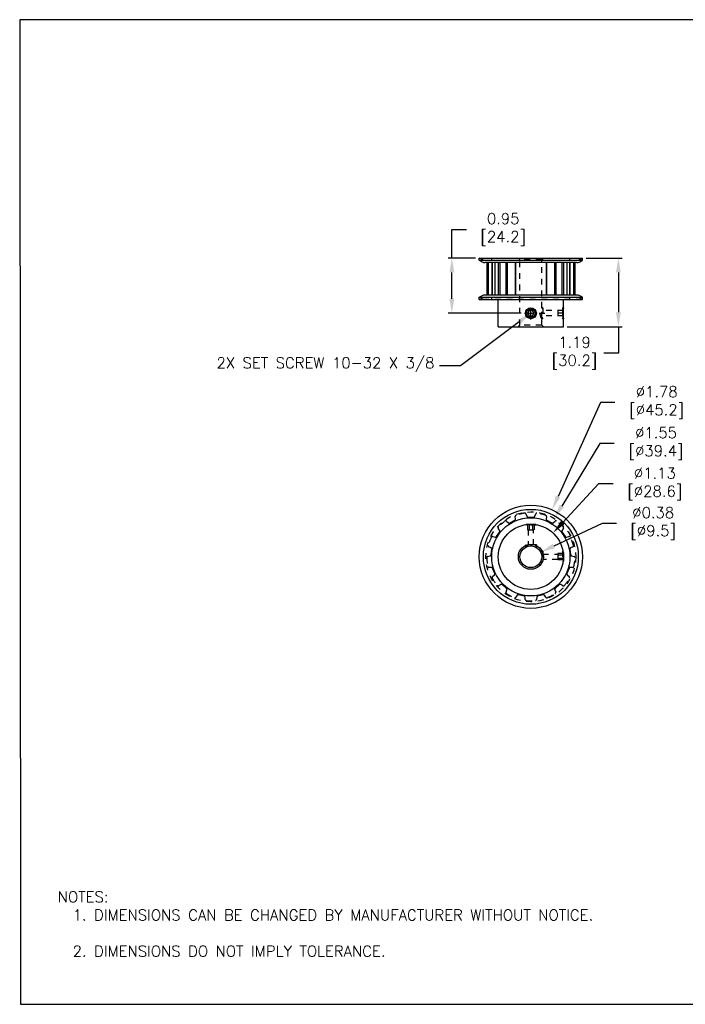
# Model space of a CAD drawing. Extents: x 909.4 to 931.4, y -8.5 to 8.5.
import ezdxf
from ezdxf import colors
from ezdxf.entities.mleader import LeaderData, LeaderLine
from ezdxf.math import Vec2, Vec3

# ---------------------------------------------------------------- set-up
doc = ezdxf.new("R2010")
doc.units = 0
doc.header["$LTSCALE"] = 4
doc.header["$MEASUREMENT"] = 0
doc.linetypes.add('CENTER2', pattern=[1.125, 0.75, -0.125, 0.125, -0.125])
doc.linetypes.add('HIDDEN2', pattern=[0.1875, 0.125, -0.0625])
doc.layers.get('0').update_dxf_attribs({"linetype": 'CONTINUOUS'})
doc.layers.get('DEFPOINTS').update_dxf_attribs({"linetype": 'CONTINUOUS'})
for name, color, linetype in [('CENTER', 40, 'CENTER2'), ('DIMENSIONS', 140, 'CONTINUOUS'), ('DIMENSIONS @ 1', 140, 'CONTINUOUS'), ('HIDDEN', 102, 'HIDDEN2'), ('TEXT', 140, 'CONTINUOUS')]:
    doc.layers.add(name, color=color, linetype=linetype)
doc.styles.get("Standard").update_dxf_attribs({"font": 'romans.shx'})
doc.dimstyles.get("Standard").update_dxf_attribs({"dimtxt": 0.1875, "dimasz": 0.25, "dimexe": 0.0625, "dimexo": 0.0625, "dimgap": 0.0625, "dimtad": 0, "dimtih": 1, "dimtoh": 1, "dimzin": 0, "dimdsep": 46, "dimtxsty": 'Standard', "dimcen": 0, "dimadec": 0, "dimazin": 0, "dimtfac": 1, "dimtofl": 0, "dimtmove": 0, "dimatfit": 3, "dimfxl": 0, "dimtolj": 1, "dimtzin": 0, "dimarcsym": 0})

# ---------------------------------------------------------------- blocks, each defined once
blk = doc.blocks.new('*D3')
at = {"layer": 'DEFPOINTS', "color": 0, "ltscale": 0.05}
for p in [(918.4002199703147, -0.7279069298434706), (918.06053086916, -0.8867663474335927)]:
    blk.add_point(p, dxfattribs=at)
at = {"layer": 'DIMENSIONS', "color": 0, "lineweight": -2, "ltscale": 0.05}
for p, q in [((919.4608704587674, -0.2318818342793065), (918.626679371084, -0.6220006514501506)), ((919.7108704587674, -0.2318818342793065), (919.4608704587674, -0.2318818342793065))]:
    blk.add_line(p, q, dxfattribs=at)
at = {"layer": 'DIMENSIONS', "color": 0, "ltscale": 0.05}
blk.add_solid([(918.6090283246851, -0.5842574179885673), (918.6443304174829, -0.6597438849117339), (918.4002199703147, -0.7279069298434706)], dxfattribs=at)
at = {"layer": 'DIMENSIONS', "color": 0, "ltscale": 0.05, "insert": (920.2778347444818, -0.2318818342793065), "char_height": 0.1875, "attachment_point": 5}
blk.add_mtext('\\A1; ∅0.38\\P [∅9.5]', dxfattribs=at)
blk = doc.blocks.new('*D8')
at = {"layer": 'DEFPOINTS', "color": 0, "ltscale": 0.05}
for p in [(919.1208754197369, 4.351565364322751), (918.7928754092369, 3.163565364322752), (919.7410535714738, 3.163565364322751)]:
    blk.add_point(p, dxfattribs=at)
at = {"layer": 'DIMENSIONS', "color": 0, "lineweight": -2, "ltscale": 0.05}
for p, q in [((919.1833754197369, 4.351565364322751), (919.8035535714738, 4.351565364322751)), ((919.7410535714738, 4.101565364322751), (919.7410535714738, 3.413565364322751)), ((918.8553754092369, 3.163565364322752), (919.8035535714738, 3.163565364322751)), ((919.7410535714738, 3.163565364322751), (919.7410535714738, 2.70836119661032)), ((919.7410535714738, 2.70836119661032), (919.4910535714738, 2.70836119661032))]:
    blk.add_line(p, q, dxfattribs=at)
at = {"layer": 'DIMENSIONS', "color": 0, "ltscale": 0.05}
for points in [[(919.6993869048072, 4.101565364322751), (919.7827202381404, 4.101565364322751), (919.7410535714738, 4.351565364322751)], [(919.6993869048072, 3.413565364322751), (919.7827202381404, 3.413565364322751), (919.7410535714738, 3.163565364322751)]]:
    blk.add_solid(points, dxfattribs=at)
at = {"layer": 'DIMENSIONS', "color": 0, "ltscale": 0.05, "insert": (918.9196250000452, 2.708361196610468), "char_height": 0.1875, "attachment_point": 5}
blk.add_mtext('\\A1; 1.19\\P [30.2]', dxfattribs=at)
blk = doc.blocks.new('*D7')
at = {"layer": 'DEFPOINTS', "color": 0, "ltscale": 0.05}
for p in [(916.8673932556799, 4.351565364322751), (917.3398754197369, 4.351565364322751), (918.1233754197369, 3.398065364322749)]:
    blk.add_point(p, dxfattribs=at)
at = {"layer": 'DIMENSIONS', "color": 0, "lineweight": -2, "ltscale": 0.05}
for p, q in [((916.8673932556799, 4.351565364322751), (916.8673932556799, 4.844476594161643)), ((916.8673932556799, 4.844476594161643), (917.1173932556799, 4.844476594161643)), ((917.2773754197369, 4.351565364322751), (916.8048932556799, 4.351565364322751)), ((916.8673932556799, 3.648065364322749), (916.8673932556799, 4.101565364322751)), ((918.0608754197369, 3.398065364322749), (916.8048932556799, 3.398065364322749))]:
    blk.add_line(p, q, dxfattribs=at)
at = {"layer": 'DIMENSIONS', "color": 0, "ltscale": 0.05}
for points in [[(916.8257265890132, 4.101565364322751), (916.9090599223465, 4.101565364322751), (916.8673932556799, 4.351565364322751)], [(916.8257265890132, 3.648065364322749), (916.9090599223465, 3.648065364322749), (916.8673932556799, 3.398065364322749)]]:
    blk.add_solid(points, dxfattribs=at)
at = {"layer": 'DIMENSIONS', "color": 0, "ltscale": 0.05, "insert": (917.6888218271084, 4.84447659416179), "char_height": 0.1875, "attachment_point": 5}
blk.add_mtext('\\A1; 0.95\\P [24.2]', dxfattribs=at)
blk = doc.blocks.new('*D4')
at = {"layer": 'DEFPOINTS', "color": 0, "ltscale": 0.05}
for p in [(918.613567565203, -0.3955478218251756), (917.8471832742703, -1.219125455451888)]:
    blk.add_point(p, dxfattribs=at)
at = {"layer": 'DIMENSIONS', "color": 0, "lineweight": -2, "ltscale": 0.05}
for p, q in [((919.3999804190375, 0.4495530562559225), (918.7838751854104, -0.21253056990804)), ((919.6499804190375, 0.4495530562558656), (919.3999804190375, 0.4495530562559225))]:
    blk.add_line(p, q, dxfattribs=at)
at = {"layer": 'DIMENSIONS', "color": 0, "ltscale": 0.05}
blk.add_solid([(918.7533723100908, -0.1841459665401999), (918.8143780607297, -0.2409151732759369), (918.613567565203, -0.3955478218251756)], dxfattribs=at)
at = {"layer": 'DIMENSIONS', "color": 0, "ltscale": 0.05, "insert": (920.3062304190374, 0.4495530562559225), "char_height": 0.1875, "attachment_point": 5}
blk.add_mtext('\\A1; ∅1.13\\P [∅28.6]', dxfattribs=at)
blk = doc.blocks.new('*D6')
at = {"layer": 'DEFPOINTS', "color": 0, "ltscale": 0.05}
for p in [(918.6338704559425, -0.1444884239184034), (917.8268803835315, -1.470184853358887)]:
    blk.add_point(p, dxfattribs=at)
at = {"layer": 'DIMENSIONS', "color": 0, "lineweight": -2, "ltscale": 0.05}
for p, q in [((919.4201100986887, 1.147119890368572), (918.763862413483, 0.06905803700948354)), ((919.6701100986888, 1.147119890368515), (919.4201100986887, 1.147119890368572))]:
    blk.add_line(p, q, dxfattribs=at)
at = {"layer": 'DIMENSIONS', "color": 0, "ltscale": 0.05}
blk.add_solid([(918.7282713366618, 0.09072336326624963), (918.7994534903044, 0.04739271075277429), (918.6338704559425, -0.1444884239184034)], dxfattribs=at)
at = {"layer": 'DIMENSIONS', "color": 0, "ltscale": 0.05, "insert": (920.3263600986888, 1.147119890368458), "char_height": 0.1875, "attachment_point": 5}
blk.add_mtext('\\A1; ∅1.55\\P [∅39.4]', dxfattribs=at)
blk = doc.blocks.new('*D5')
at = {"layer": 'DEFPOINTS', "color": 0, "ltscale": 0.05}
for p in [(918.5965582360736, 0.004390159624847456), (917.8641926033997, -1.619063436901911)]:
    blk.add_point(p, dxfattribs=at)
at = {"layer": 'DIMENSIONS', "color": 0, "lineweight": -2, "ltscale": 0.05}
for p, q in [((919.4313806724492, 1.854962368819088), (918.6993608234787, 0.2322752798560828)), ((919.6813806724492, 1.854962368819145), (919.4313806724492, 1.854962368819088))]:
    blk.add_line(p, q, dxfattribs=at)
at = {"layer": 'DIMENSIONS', "color": 0, "ltscale": 0.05}
blk.add_solid([(918.6613799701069, 0.2494090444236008), (918.7373416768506, 0.2151415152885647), (918.5965582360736, 0.004390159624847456)], dxfattribs=at)
at = {"layer": 'DIMENSIONS', "color": 0, "ltscale": 0.05, "insert": (920.3376306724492, 1.854962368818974), "char_height": 0.1875, "attachment_point": 5}
blk.add_mtext('\\A1; ∅1.78\\P [∅45.2]', dxfattribs=at)

msp = doc.modelspace()

# ---------------------------------------------------------------- linework, layer by layer
for p, q in [((917.3398754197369, 4.311565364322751), (917.3398754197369, 4.351565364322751)), ((917.3398754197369, 4.351565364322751), (919.1208754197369, 4.351565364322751)), ((917.3867388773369, 4.285581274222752), (917.3398754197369, 4.311565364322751)), ((917.3398754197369, 4.311565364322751), (919.1208754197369, 4.311565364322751)), ((919.0217625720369, 4.272065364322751), (917.4389882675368, 4.272065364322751)), ((917.4694983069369, 4.272065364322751), (917.4694983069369, 3.712065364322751)), ((917.4942563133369, 4.272065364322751), (917.4942563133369, 3.712065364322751)), ((917.5555492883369, 4.272065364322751), (917.5555492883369, 3.712065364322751)), ((917.5606325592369, 4.272065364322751), (917.5606325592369, 3.712065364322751)), ((917.6079827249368, 4.272065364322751), (917.6079827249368, 3.712065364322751)), ((917.6647694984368, 4.272065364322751), (917.6647694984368, 3.712065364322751)), ((917.6977496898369, 4.272065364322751), (917.6977496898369, 3.712065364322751)), ((917.8006150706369, 4.272065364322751), (917.8006150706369, 3.712065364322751)), ((917.8196332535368, 4.272065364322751), (917.8196332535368, 3.712065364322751)), ((917.9602744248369, 4.272065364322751), (917.9602744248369, 3.712065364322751)), ((917.9665499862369, 4.272065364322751), (917.9665499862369, 3.712065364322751)), ((918.4942008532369, 4.272065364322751), (918.4942008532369, 3.712065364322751)), ((918.5004764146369, 4.272065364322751), (918.5004764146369, 3.712065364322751)), ((918.6411175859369, 4.272065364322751), (918.6411175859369, 3.712065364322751)), ((918.6601357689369, 4.272065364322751), (918.6601357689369, 3.712065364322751)), ((918.7630011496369, 4.272065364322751), (918.7630011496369, 3.712065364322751)), ((918.7959813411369, 4.272065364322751), (918.7959813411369, 3.712065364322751)), ((918.8527681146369, 4.272065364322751), (918.8527681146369, 3.712065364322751)), ((918.9001182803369, 4.272065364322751), (918.9001182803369, 3.712065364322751)), ((918.9052015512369, 4.272065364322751), (918.9052015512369, 3.712065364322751)), ((918.9664945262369, 4.272065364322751), (918.9664945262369, 3.712065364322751)), ((918.9912525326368, 4.272065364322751), (918.9912525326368, 3.712065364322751)), ((919.0740119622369, 4.285581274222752), (919.1208754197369, 4.311565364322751)), ((919.1208754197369, 4.311565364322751), (919.1208754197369, 4.351565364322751)), ((917.3398754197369, 3.67256536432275), (917.3867388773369, 3.69854945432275)), ((917.3398754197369, 3.632565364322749), (917.3398754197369, 3.67256536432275)), ((917.3398754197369, 3.67256536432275), (919.1208754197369, 3.67256536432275)), ((917.3398754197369, 3.632565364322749), (919.1208754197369, 3.632565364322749)), ((919.0217625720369, 3.712065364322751), (917.4389882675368, 3.712065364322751)), ((917.6678754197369, 3.163565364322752), (917.6678754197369, 3.632565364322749)), ((918.7928754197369, 3.493065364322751), (918.7928754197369, 3.632565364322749)), ((919.1208754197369, 3.67256536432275), (919.0740119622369, 3.69854945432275)), ((919.1208754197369, 3.632565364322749), (919.1208754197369, 3.67256536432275)), ((918.2029512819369, 3.445565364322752), (918.1755271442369, 3.398065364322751)), ((918.2577995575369, 3.445565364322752), (918.2029512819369, 3.445565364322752)), ((918.2852236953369, 3.398065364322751), (918.2577995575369, 3.445565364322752)), ((918.7903337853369, 3.476606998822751), (918.7928754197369, 3.474065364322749)), ((918.7928754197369, 3.32206542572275), (918.7928754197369, 3.474065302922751)), ((918.1755271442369, 3.398065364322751), (918.2029512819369, 3.350565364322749)), ((918.2029512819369, 3.350565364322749), (918.2577995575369, 3.350565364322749)), ((918.2577995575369, 3.350565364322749), (918.2852236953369, 3.398065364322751)), ((918.7903337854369, 3.31952373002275), (918.7928754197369, 3.322065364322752)), ((918.7928754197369, 3.163565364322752), (918.7928754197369, 3.30306536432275)), ((917.6678754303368, 3.163565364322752), (918.7928754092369, 3.163565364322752)), ((918.1483361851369, -0.2508758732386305), (918.1543754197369, -0.2448366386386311)), ((918.1543754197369, -0.2448366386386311), (918.3063754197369, -0.2448366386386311)), ((918.3124146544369, -0.2508758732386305), (918.3063754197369, -0.2448366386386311)), ((918.7867935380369, -0.7252547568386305), (918.7928754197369, -0.7313366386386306)), ((918.7928754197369, -0.7313366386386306), (918.7928754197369, -0.8833366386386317)), ((918.7867935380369, -0.88941852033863), (918.7928754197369, -0.8833366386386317))]:
    msp.add_line(p, q)
for centre, radius in [((918.2303754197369, 3.398065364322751), 0.095), ((918.2303754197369, 3.398065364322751), 0.076), ((918.2303754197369, -0.8073366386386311), 0.8905), ((918.2303754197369, -0.8073366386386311), 0.81926), ((918.2303754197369, -0.8073366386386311), 0.675), ((918.2303754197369, -0.8073366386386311), 0.5625), ((918.2303754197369, -0.8073366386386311), 0.215625), ((918.2303754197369, -0.8073366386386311), 0.1875)]:
    msp.add_circle(centre, radius)
for centre, start, end in [((917.4389882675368, 4.37981536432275), 240.9932186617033, 270), ((919.0217625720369, 4.37981536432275), 270, 299.0067813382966), ((917.4389882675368, 3.604315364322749), 90, 119.0067813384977), ((919.0217625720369, 3.604315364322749), 60.99321866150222, 90)]:
    msp.add_arc(centre, 0.10775, start, end)
for points, start_tangent, end_tangent in [([(918.7928754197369, 3.30306536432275), (918.7928368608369, 3.303293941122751), (918.7927217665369, 3.30397942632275), (918.7925322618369, 3.305118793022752), (918.7922713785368, 3.30670991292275), (918.7919441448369, 3.308744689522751), (918.7915559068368, 3.31121901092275), (918.7911144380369, 3.314118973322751), (918.7906274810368, 3.317435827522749), (918.7901047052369, 3.321152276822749), (918.7895565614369, 3.32524847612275), (918.7889923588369, 3.32971600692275), (918.7884241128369, 3.334527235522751), (918.7878645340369, 3.339645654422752), (918.7873254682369, 3.34503606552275), (918.7868159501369, 3.350685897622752), (918.7863469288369, 3.35655549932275), (918.7859269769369, 3.362621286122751), (918.7855645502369, 3.368846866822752), (918.7852662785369, 3.37520458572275), (918.7850376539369, 3.381665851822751), (918.7848830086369, 3.388195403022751), (918.7848049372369, 3.394772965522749), (918.7848049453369, 3.401359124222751), (918.7848830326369, 3.407936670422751), (918.7850376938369, 3.414466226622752), (918.7852663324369, 3.42092744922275), (918.7855646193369, 3.42728517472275), (918.7859270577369, 3.433510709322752), (918.7863470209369, 3.439576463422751), (918.7868160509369, 3.445446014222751), (918.7873255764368, 3.451095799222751), (918.787864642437, 3.45648610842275), (918.7884241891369, 3.46160416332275), (918.7889924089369, 3.46641513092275), (918.7895565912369, 3.47088248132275), (918.7901047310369, 3.474978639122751), (918.7906274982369, 3.47869502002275), (918.7911144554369, 3.482011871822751), (918.7915559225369, 3.48491181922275), (918.7919441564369, 3.487386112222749), (918.7922713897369, 3.489420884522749), (918.7925322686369, 3.491011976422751), (918.7927217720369, 3.492151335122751), (918.7928368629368, 3.492836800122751), (918.7928754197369, 3.493065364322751)], (-0.031792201, 0.1882432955), (0.031792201, 0.1882432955)), ([(918.7903308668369, 3.476607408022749), (918.7901047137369, 3.47497851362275), (918.7895565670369, 3.470882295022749), (918.7889923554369, 3.466414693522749), (918.7884241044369, 3.461603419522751), (918.7878645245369, 3.456484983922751), (918.7873254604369, 3.451094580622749), (918.7868159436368, 3.44544475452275), (918.7863469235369, 3.43957515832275), (918.7859269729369, 3.43350938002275), (918.7855645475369, 3.42728380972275), (918.7852662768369, 3.420926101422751), (918.7850376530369, 3.414464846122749), (918.7848830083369, 3.40793530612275), (918.7848049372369, 3.401357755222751), (918.7848049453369, 3.394771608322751), (918.7848830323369, 3.388194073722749), (918.7850376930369, 3.38166452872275), (918.7852663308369, 3.37520331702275), (918.7855646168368, 3.36884560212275), (918.7859270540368, 3.362620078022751), (918.7863470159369, 3.356554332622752), (918.7868160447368, 3.35068478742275), (918.7873255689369, 3.34503500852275), (918.7878646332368, 3.33964470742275), (918.7884241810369, 3.334526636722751), (918.7889924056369, 3.32971562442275), (918.7895565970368, 3.325248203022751), (918.7901047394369, 3.321152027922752), (918.7903308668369, 3.319523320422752)], (-0.0218916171, -0.1560734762), (0.0218916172, -0.1560734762)), ([(918.7928368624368, 3.492836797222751), (918.7927217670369, 3.49215130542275), (918.7925322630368, 3.49101194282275), (918.7922713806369, 3.48942082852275), (918.7919441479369, 3.487386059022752), (918.7915559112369, 3.48491174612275), (918.7911144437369, 3.48201179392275), (918.7906274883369, 3.478694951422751), (918.7903308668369, 3.476607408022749)], (-0.0027285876, -0.0161939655), (-0.0022811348, -0.0162630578)), ([(918.7928754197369, 3.493065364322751), (918.7928368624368, 3.492836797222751)], (-3.86012e-05, -0.0002285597), (-3.85135e-05, -0.0002285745)), ([(918.7903308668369, 3.319523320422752), (918.7906275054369, 3.317435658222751), (918.7911144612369, 3.314118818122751), (918.7915559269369, 3.31121888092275), (918.7919441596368, 3.30874459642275), (918.7922713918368, 3.306709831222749), (918.7925322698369, 3.305118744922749), (918.7927217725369, 3.303979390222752), (918.7928368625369, 3.30329393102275)], (0.0022811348, -0.016263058), (0.0027285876, -0.0161939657)), ([(918.7928368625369, 3.30329393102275), (918.7928754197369, 3.30306536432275)], (3.85134e-05, -0.0002285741), (3.86011e-05, -0.0002285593))]:
    msp.add_spline(points, degree=3, dxfattribs=dict(start_tangent=start_tangent, end_tangent=end_tangent))
at = {"layer": 'CENTER', "ltscale": 0.05}
for p, q in [((918.2303754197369, 3.291065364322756), (918.2303754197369, 3.505065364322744)), ((918.1233754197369, 3.39806536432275), (918.5243754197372, 3.398065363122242))]:
    msp.add_line(p, q, dxfattribs=at)
at = {"layer": 'DEFPOINTS'}
msp.add_lwpolyline([(909.4247788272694, -8.533898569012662), (931.4093251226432, -8.533898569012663), (931.4093251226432, 8.466101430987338), (909.4093251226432, 8.466101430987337)], close=True, dxfattribs=at)
at = {"layer": 'HIDDEN', "ltscale": 0.05}
for p, q in [((917.4111154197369, 4.31206536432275), (917.3398754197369, 4.351565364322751)), ((917.4111154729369, 4.31206536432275), (919.0496353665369, 4.31206536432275)), ((917.5553754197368, 4.31206536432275), (917.5553754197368, 4.351565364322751)), ((918.0428754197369, 4.323440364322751), (918.0147504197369, 4.351565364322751)), ((918.0428754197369, 3.191690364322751), (918.0428754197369, 4.323440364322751)), ((918.4178754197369, 4.323440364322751), (918.0428754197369, 4.323440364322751)), ((918.4178754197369, 4.323440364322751), (918.4460004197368, 4.351565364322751)), ((918.4178754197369, 3.493065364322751), (918.4178754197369, 4.323440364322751)), ((918.9053754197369, 4.31206536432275), (918.9053754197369, 4.351565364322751)), ((919.0496354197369, 4.31206536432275), (919.1208754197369, 4.351565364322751)), ((917.3398754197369, 3.632565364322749), (917.4111154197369, 3.67206536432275)), ((917.4111154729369, 3.67206536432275), (919.0496353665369, 3.67206536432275)), ((917.5553754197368, 3.632565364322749), (917.5553754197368, 3.67206536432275)), ((918.9053754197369, 3.632565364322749), (918.9053754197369, 3.67206536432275)), ((919.1208754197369, 3.632565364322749), (919.0496354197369, 3.67206536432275)), ((918.4368754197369, 3.493065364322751), (918.4178754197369, 3.493065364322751)), ((918.4178754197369, 3.474065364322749), (918.4368754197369, 3.493065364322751)), ((918.4178754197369, 3.32206542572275), (918.4178754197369, 3.474065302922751)), ((918.4368754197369, 3.493065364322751), (918.4368754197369, 3.30306536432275)), ((918.7928754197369, 3.445565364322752), (918.4368754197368, 3.445565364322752)), ((918.6978754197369, 3.445565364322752), (918.6978754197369, 3.350565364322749)), ((918.7928754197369, 3.493065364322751), (918.7738754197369, 3.493065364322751)), ((918.7738754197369, 3.493065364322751), (918.7903337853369, 3.476606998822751)), ((918.7738754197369, 3.493065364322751), (918.7738754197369, 3.30306536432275)), ((918.4178754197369, 3.322065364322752), (918.4368754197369, 3.30306536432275)), ((918.4368754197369, 3.30306536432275), (918.4178754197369, 3.30306536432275)), ((918.4178754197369, 3.191690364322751), (918.4178754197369, 3.30306536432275)), ((918.7928754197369, 3.350565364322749), (918.4368754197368, 3.350565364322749)), ((918.7928754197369, 3.398065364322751), (918.6978754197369, 3.398065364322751)), ((918.7738754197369, 3.30306536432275), (918.7903337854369, 3.31952373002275)), ((918.7928754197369, 3.30306536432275), (918.7738754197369, 3.30306536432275)), ((918.0147504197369, 3.163565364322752), (918.0428754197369, 3.191690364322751)), ((918.4178754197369, 3.191690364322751), (918.0428754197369, 3.191690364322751)), ((918.4460004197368, 3.163565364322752), (918.4178754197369, 3.191690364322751)), ((917.9663700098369, -0.1562933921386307), (917.9604544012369, -0.1124963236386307)), ((918.1464702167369, -0.06664754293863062), (918.1615857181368, -0.1081770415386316)), ((918.1803795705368, -0.1213366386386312), (918.2803712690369, -0.1213366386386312)), ((918.2991651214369, -0.1081770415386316), (918.3142806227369, -0.06664754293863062)), ((918.5002964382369, -0.1124963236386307), (918.4943808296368, -0.1562933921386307)), ((917.6940553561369, -0.3535559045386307), (917.6684638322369, -0.3175246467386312)), ((917.8118656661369, -0.1904817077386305), (917.8445494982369, -0.2202297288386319)), ((917.8673061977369, -0.2231480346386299), (917.9558444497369, -0.1766795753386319)), ((918.1353754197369, -0.2638366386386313), (918.1483361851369, -0.2508758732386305)), ((918.1353754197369, -0.2529168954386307), (918.1353754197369, -0.2638366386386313)), ((918.3253754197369, -0.2638366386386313), (918.1353754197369, -0.2638366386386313)), ((918.1755271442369, -0.2448366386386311), (918.1755271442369, -0.3398366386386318)), ((918.1755271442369, -0.3398366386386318), (918.2852236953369, -0.3398366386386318)), ((918.1864254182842, -0.3398366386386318), (918.1864254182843, -0.600836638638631)), ((918.2029512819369, -0.2448366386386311), (918.2029512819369, -0.3398366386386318)), ((918.2577995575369, -0.2448366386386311), (918.2577995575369, -0.3398366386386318)), ((918.2743254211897, -0.600836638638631), (918.274325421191, -0.3398366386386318)), ((918.2852236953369, -0.2448366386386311), (918.2852236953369, -0.3398366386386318)), ((918.3253754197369, -0.2638366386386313), (918.3124146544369, -0.2508758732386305)), ((918.3253754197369, -0.2529168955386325), (918.3253754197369, -0.2638366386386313)), ((918.5049063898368, -0.1766795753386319), (918.5934446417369, -0.2231480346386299)), ((918.6162013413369, -0.2202297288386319), (918.6488851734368, -0.1904817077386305)), ((918.7922870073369, -0.3175246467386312), (918.7666954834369, -0.3535559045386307)), ((917.5731366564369, -0.4556299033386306), (917.6159013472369, -0.4667815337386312)), ((917.6374076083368, -0.4587899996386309), (917.6942093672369, -0.3764984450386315)), ((918.7665414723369, -0.3764984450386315), (918.8233432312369, -0.4587899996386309)), ((918.8448494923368, -0.4667815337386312), (918.8876141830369, -0.4556299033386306)), ((917.5446051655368, -0.6547741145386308), (917.5052004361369, -0.6347629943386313)), ((917.5433507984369, -0.7742797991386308), (917.5554034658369, -0.675017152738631)), ((918.1353754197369, -0.600836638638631), (918.1353754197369, -0.6456849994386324)), ((918.1543754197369, -0.6198366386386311), (918.1353754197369, -0.600836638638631)), ((918.3253754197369, -0.600836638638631), (918.1353754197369, -0.600836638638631)), ((918.1543754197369, -0.6198366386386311), (918.3063754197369, -0.6198366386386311)), ((918.3063754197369, -0.6198366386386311), (918.3253754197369, -0.600836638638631)), ((918.3253754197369, -0.600836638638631), (918.3253754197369, -0.6456850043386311)), ((918.9053473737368, -0.675017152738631), (918.917400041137, -0.7742797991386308)), ((918.9555504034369, -0.6347629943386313), (918.9161456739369, -0.6547741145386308)), ((917.4849731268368, -0.80134987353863), (917.5280218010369, -0.7913504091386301)), ((918.4368754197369, -0.7123366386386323), (918.3920270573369, -0.7123366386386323)), ((918.4178754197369, -0.7313366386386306), (918.4368754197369, -0.7123366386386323)), ((918.4178754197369, -0.7313366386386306), (918.4178754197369, -0.8833366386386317)), ((918.4368754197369, -0.7123366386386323), (918.4368754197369, -0.9023366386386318)), ((918.436875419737, -0.7633866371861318), (918.697875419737, -0.7633866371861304)), ((918.7928754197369, -0.7524883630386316), (918.6978754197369, -0.7524883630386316)), ((918.6978754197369, -0.7524883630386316), (918.6978754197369, -0.8621849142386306)), ((918.7928754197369, -0.7799125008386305), (918.6978754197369, -0.7799125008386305)), ((918.7928754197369, -0.8347607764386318), (918.6978754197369, -0.8347607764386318)), ((918.7848049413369, -0.7123366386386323), (918.7738754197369, -0.7123366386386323)), ((918.7738754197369, -0.7123366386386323), (918.7867935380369, -0.7252547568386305)), ((918.7738754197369, -0.7123366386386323), (918.7738754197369, -0.9023366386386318)), ((918.9327290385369, -0.7913504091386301), (918.9757777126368, -0.80134987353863)), ((917.5522566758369, -0.990942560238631), (917.5080658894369, -0.9915358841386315)), ((917.6066830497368, -1.09734252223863), (917.5712255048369, -1.003848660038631)), ((918.4368754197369, -0.9023366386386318), (918.3920270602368, -0.9023366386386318)), ((918.4178754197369, -0.8833366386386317), (918.4368754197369, -0.9023366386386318)), ((918.697875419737, -0.8512866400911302), (918.436875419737, -0.8512866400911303)), ((918.7928754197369, -0.8621849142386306), (918.6978754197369, -0.8621849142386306)), ((918.7738754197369, -0.9023366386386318), (918.7867935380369, -0.88941852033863)), ((918.7848049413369, -0.9023366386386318), (918.7738754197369, -0.9023366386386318)), ((918.8895253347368, -1.003848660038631), (918.8540677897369, -1.09734252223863)), ((918.9526849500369, -0.9915358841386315), (918.9084941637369, -0.990942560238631)), ((917.5675722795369, -1.14844133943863), (917.6010430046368, -1.119581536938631)), ((918.8597078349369, -1.119581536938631), (918.8931785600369, -1.14844133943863)), ((917.7152570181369, -1.285049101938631), (917.6764037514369, -1.306110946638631)), ((917.8128957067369, -1.353968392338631), (917.7380508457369, -1.287661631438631)), ((918.7226999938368, -1.287661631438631), (918.6478551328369, -1.353968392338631)), ((918.7843470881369, -1.306110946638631), (918.7454938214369, -1.285049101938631)), ((917.8020116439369, -1.417389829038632), (917.8182366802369, -1.37628112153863)), ((917.9962647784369, -1.469717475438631), (917.9716498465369, -1.506422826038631)), ((918.1147479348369, -1.485367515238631), (918.0176618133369, -1.461437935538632)), ((918.1345839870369, -1.54658248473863), (918.1298463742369, -1.502642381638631)), ((918.3309044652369, -1.502642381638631), (918.3261668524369, -1.54658248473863)), ((918.4430890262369, -1.461437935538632), (918.3460029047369, -1.485367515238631)), ((918.4891009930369, -1.506422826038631), (918.4644860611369, -1.469717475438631)), ((918.6425141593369, -1.37628112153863), (918.6587391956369, -1.417389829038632))]:
    msp.add_line(p, q, dxfattribs=at)
msp.add_circle((918.2303754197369, -0.8073366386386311), 0.7759999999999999, dxfattribs=at)
for centre, radius, start, end in [((917.9465499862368, -0.1589704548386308), 0.02, 297.6923076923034, 7.692307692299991), ((917.9802744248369, -0.1098192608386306), 0.02, 109.7257420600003, 187.6923076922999), ((918.2303754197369, -0.8073366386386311), 0.761, 97.96656563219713, 109.7257420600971), ((918.1276763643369, -0.0734879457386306), 0.02, 20.0000000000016, 97.96656563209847), ((918.1803795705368, -0.1013366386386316), 0.02, 200.0000000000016, 270), ((918.2803712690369, -0.1013366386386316), 0.02, 270, 339.9999999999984), ((918.3330744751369, -0.0734879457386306), 0.02, 82.03343436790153, 159.9999999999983), ((918.2303754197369, -0.8073366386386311), 0.761, 70.27425793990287, 82.03343436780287), ((918.4804764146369, -0.1098192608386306), 0.02, 352.3076923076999, 70.27425793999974), ((918.5142008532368, -0.1589704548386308), 0.02, 172.3076923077, 242.3076923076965), ((917.6847694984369, -0.3059434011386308), 0.02, 137.4180497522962, 215.3846153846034), ((918.2303754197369, -0.8073366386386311), 0.761, 125.6588733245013, 137.4180497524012), ((917.7984034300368, -0.20527252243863), 0.02, 47.69230769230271, 125.6588733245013), ((917.8580117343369, -0.2054389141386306), 0.02, 227.6923076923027, 297.6923076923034), ((918.6027391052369, -0.2054389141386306), 0.02, 242.3076923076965, 312.3076923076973), ((918.6623474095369, -0.20527252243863), 0.02, 54.34112667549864, 132.3076923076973), ((918.2303754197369, -0.8073366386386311), 0.761, 42.58195024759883, 54.34112667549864), ((918.7759813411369, -0.3059434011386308), 0.02, 324.6153846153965, 42.58195024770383), ((918.2303754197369, -0.8073366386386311), 0.761, 153.3511810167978, 165.1103574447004), ((917.5680900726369, -0.4749827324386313), 0.02, 75.38461538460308, 153.3511810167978), ((917.6209479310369, -0.4474287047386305), 0.02, 255.384615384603, 325.384615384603), ((917.6777496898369, -0.3651371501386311), 0.02, 325.384615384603, 35.38461538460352), ((918.7830011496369, -0.3651371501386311), 0.02, 144.6153846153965, 214.615384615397), ((918.8398029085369, -0.4474287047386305), 0.02, 214.615384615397, 284.6153846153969), ((918.8926607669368, -0.4749827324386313), 0.02, 26.64881898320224, 104.6153846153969), ((918.2303754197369, -0.8073366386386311), 0.761, 14.88964255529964, 26.64881898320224), ((917.5142563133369, -0.6169306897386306), 0.02, 165.1103574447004, 243.0769230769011), ((917.5355492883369, -0.6726064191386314), 0.02, 353.076923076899, 63.07692307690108), ((918.9252015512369, -0.6726064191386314), 0.02, 116.9230769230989, 186.923076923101), ((918.9464945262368, -0.6169306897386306), 0.02, 296.9230769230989, 14.88964255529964), ((917.4894983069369, -0.8208312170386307), 0.02, 103.0769230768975, 181.0434887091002), ((918.2303754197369, -0.8073366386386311), 0.761, 181.0434887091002, 192.8026651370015), ((917.5234966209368, -0.7718690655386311), 0.02, 283.0769230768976, 353.076923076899), ((918.9372542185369, -0.7718690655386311), 0.02, 186.923076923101, 256.9230769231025), ((918.2303754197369, -0.8073366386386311), 0.761, 347.1973348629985, 358.9565112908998), ((918.9712525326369, -0.8208312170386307), 0.02, 358.9565112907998, 76.92307692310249), ((917.5077973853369, -0.9715376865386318), 0.02, 192.8026651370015, 270.7692307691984), ((917.5525251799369, -1.010940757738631), 0.02, 20.76923076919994, 90.76923076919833), ((918.9082256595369, -1.010940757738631), 0.02, 89.23076923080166, 159.2307692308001), ((918.9529534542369, -0.9715376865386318), 0.02, 269.2307692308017, 347.1973348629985), ((917.5806325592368, -1.163588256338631), 0.02, 130.7692307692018, 208.7357964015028), ((918.2303754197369, -0.8073366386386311), 0.761, 208.7357964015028, 220.494972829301), ((917.5879827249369, -1.104434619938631), 0.02, 310.7692307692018, 20.76923076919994), ((918.2303754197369, -0.8073366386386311), 0.761, 319.505027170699, 331.2642035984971), ((918.8727681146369, -1.104434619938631), 0.02, 159.2307692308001, 229.2307692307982), ((918.8801182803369, -1.163588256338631), 0.02, 331.2642035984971, 49.23076923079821), ((917.6668723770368, -1.288528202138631), 0.02, 220.4949728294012, 298.4615384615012), ((917.7247883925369, -1.302631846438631), 0.02, 48.46153846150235, 118.4615384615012), ((917.7996332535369, -1.368938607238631), 0.02, 338.4615384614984, 48.46153846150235), ((918.6611175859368, -1.368938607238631), 0.02, 131.5384615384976, 201.5384615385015), ((918.7359624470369, -1.302631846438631), 0.02, 61.53846153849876, 131.5384615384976), ((918.7938784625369, -1.288528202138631), 0.02, 241.5384615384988, 319.5050271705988), ((917.8206150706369, -1.424732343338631), 0.02, 158.4615384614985, 236.428104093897), ((918.2303754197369, -0.8073366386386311), 0.761, 236.428104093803, 248.1872805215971), ((917.9550391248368, -1.495283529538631), 0.02, 248.1872805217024, 326.1538461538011), ((918.0128755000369, -1.480856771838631), 0.02, 76.15384615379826, 146.1538461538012), ((918.1099616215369, -1.50478635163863), 0.02, 6.153846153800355, 76.15384615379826), ((918.3507892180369, -1.50478635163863), 0.02, 103.8461538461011, 173.8461538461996), ((918.4478753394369, -1.480856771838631), 0.02, 33.84615384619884, 103.8461538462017), ((918.5057117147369, -1.495283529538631), 0.02, 213.8461538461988, 291.8127194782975), ((918.2303754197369, -0.8073366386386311), 0.761, 291.8127194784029, 303.571895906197), ((918.640135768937, -1.424732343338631), 0.02, 303.571895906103, 21.53846153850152), ((918.154468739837, -1.544438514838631), 0.02, 186.1538461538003, 264.1204117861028), ((918.2303754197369, -0.8073366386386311), 0.761, 264.1204117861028, 275.8795882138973), ((918.3062820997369, -1.544438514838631), 0.02, 275.8795882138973, 353.8461538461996)]:
    msp.add_arc(centre, radius, start, end, dxfattribs=at)
at = {"layer": 'HIDDEN', "ltscale": 0.05, "start_tangent": (-0.08983614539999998, 0.1773081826), "end_tangent": (0.08983614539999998, 0.1773081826)}
msp.add_spline([(918.4178754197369, 3.30306536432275), (918.4177720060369, 3.303269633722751), (918.4174618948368, 3.303884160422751), (918.4169474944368, 3.30491017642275), (918.4162309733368, 3.306353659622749), (918.4153161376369, 3.30822206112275), (918.4142077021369, 3.310526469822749), (918.4129165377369, 3.313271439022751), (918.4114570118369, 3.31646087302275), (918.4098490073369, 3.32009409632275), (918.4081211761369, 3.324157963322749), (918.4063055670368, 3.32863794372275), (918.4044461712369, 3.333494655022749), (918.4025859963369, 3.338691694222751), (918.4007764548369, 3.344164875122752), (918.3990613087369, 3.349860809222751), (918.3974827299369, 3.355714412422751), (918.3960718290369, 3.361677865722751), (918.3948528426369, 3.36770794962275), (918.3938428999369, 3.37376789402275), (918.3930505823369, 3.37984563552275), (918.3924827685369, 3.385918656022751), (918.3921409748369, 3.39199537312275), (918.3920270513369, 3.398065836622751), (918.3921410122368, 3.404136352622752), (918.3924828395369, 3.41021302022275), (918.3930506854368, 3.41628601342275), (918.3938430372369, 3.422363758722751), (918.3948529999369, 3.428423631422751), (918.3960720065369, 3.43445367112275), (918.3974829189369, 3.44041706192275), (918.3990615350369, 3.44627071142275), (918.4007766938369, 3.451966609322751), (918.4025861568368, 3.457439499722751), (918.4044462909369, 3.46263639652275), (918.4063056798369, 3.46749307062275), (918.4081213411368, 3.471973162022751), (918.4098492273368, 3.47603713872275), (918.4114572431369, 3.479670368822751), (918.4129167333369, 3.482859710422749), (918.4142078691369, 3.485604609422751), (918.4153162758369, 3.48790895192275), (918.4162310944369, 3.489777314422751), (918.4169476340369, 3.491220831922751), (918.4174619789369, 3.492246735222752), (918.4177720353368, 3.49286115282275), (918.4178754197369, 3.493065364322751)], degree=3, dxfattribs=at)

# ---------------------------------------------------------------- texts
at = {"layer": 'TEXT', "insert": (910.0654679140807, -6.585372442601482), "char_height": 0.1875, "attachment_point": 1}
msp.add_mtext_dynamic_manual_height_columns('NOTES:\\P  1. DIMENSIONS CAN BE CHANGED BY MANUFACTURER WITHOUT NOTICE.\\P  \\P  2. DIMENSIONS DO NOT IMPLY TOLERANCE.', width=11.45245222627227, gutter_width=17.5, heights=[0], dxfattribs=at)

# ---------------------------------------------------------------- dimensions: what is measured, and where the dimension line sits
at = {"layer": 'DIMENSIONS @ 1', "ltscale": 0.05}
for base, p1, p2, picture, middle in [((916.8673932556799, 4.351565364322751), (918.1233754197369, 3.398065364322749), (917.3398754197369, 4.351565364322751), '*D7', (917.6888218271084, 4.84447659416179)), ((919.7410535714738, 3.163565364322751), (919.1208754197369, 4.351565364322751), (918.7928754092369, 3.163565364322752), '*D8', (918.9196250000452, 2.708361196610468))]:
    dim = msp.add_linear_dim(base=base, p1=p1, p2=p2, angle=90, text=' <>', dimstyle='Standard', override={"dimscale": 1, "dimpost": '\\X', "dimtix": 0, "dimtofl": 0, "dimtmove": 0, "dimatfit": 3}, dxfattribs=at)
    dim.commit()
    dim.dimension.update_dxf_attribs({"geometry": picture, "text_midpoint": middle, "dimtype": 128})
for p1, p2, picture, middle in [((917.8641926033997, -1.619063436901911), (918.5965582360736, 0.004390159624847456), '*D5', (920.3376306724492, 1.854962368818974)), ((917.8268803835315, -1.470184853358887), (918.6338704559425, -0.1444884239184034), '*D6', (920.3263600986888, 1.147119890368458)), ((917.8471832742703, -1.219125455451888), (918.613567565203, -0.3955478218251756), '*D4', (920.3062304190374, 0.4495530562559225)), ((918.06053086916, -0.8867663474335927), (918.4002199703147, -0.7279069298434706), '*D3', (920.2778347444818, -0.2318818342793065))]:
    dim = msp.add_diameter_dim_2p(p1=p1, p2=p2, text=' <>', dimstyle='Standard', override={"dimscale": 1, "dimpost": '\\X', "dimtix": 0, "dimtofl": 0, "dimtmove": 0, "dimatfit": 3}, dxfattribs=at)
    dim.commit()
    dim.dimension.update_dxf_attribs({"geometry": picture, "text_midpoint": middle, "dimtype": 131})

# ---------------------------------------------------------------- leaders
at = {"layer": 'DIMENSIONS', "ltscale": 0.05}
ml = msp.add_multileader_mtext('Standard', dxfattribs=at)
ml.set_content('\\A1;2X SET SCREW 10-32 X 3/8 ', color=256)
ml.set_leader_properties()
ml.build(insert=Vec2(0, 0))
ml.multileader.update_dxf_attribs({"text_left_attachment_type": 2, "text_right_attachment_type": 2, "dogleg_length": 0.36, "arrow_head_size": 0.25})
ctx = ml.context
ctx.base_point, ctx.char_height, ctx.arrow_head_size, ctx.landing_gap_size, ctx.plane_origin = Vec3(912.1284877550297, 2.491458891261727), 0.1875, 0.25, 0.09, Vec3(923.4262599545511, -1.548154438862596)
ctx.left_attachment, ctx.right_attachment, ctx.text_align_type = 2, 2, 2
notes = []
notes.append((ctx, [(1, (1, 1, 0), (917.016702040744, 2.491458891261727), (-1, 0), 0.36, [(0, [(918.2303754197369, 3.398065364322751)], 0, [])])]))
ctx.mtext.insert, ctx.mtext.alignment, ctx.mtext.flow_direction = Vec3(916.5667020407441, 2.63431603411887), 3, 5
for ctx, leaders in notes:
    for number, flags, end, landing, length, lines in leaders:
        leader = LeaderData()
        leader.index, (leader.has_last_leader_line, leader.has_dogleg_vector, leader.attachment_direction) = number, flags
        leader.last_leader_point, leader.dogleg_vector, leader.dogleg_length = Vec3(end), Vec3(landing), length
        for number, points, colour, breaks in lines:
            line = LeaderLine()
            line.index, line.vertices, line.color, line.breaks = number, Vec3.list(points), colors.encode_raw_color(colour), breaks
            leader.lines.append(line)
        ctx.leaders.append(leader)

doc.saveas('drawing.dxf')
